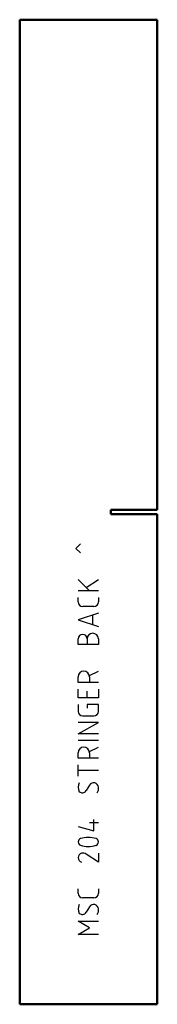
# Model space of a CAD drawing. Header units: millimetres. Extents: x 0 to 68, y 0 to 490.
import ezdxf

# ---------------------------------------------------------------- set-up
doc = ezdxf.new("R2010")
doc.units = ezdxf.units.MM
doc.layers.add('IV_MARK_SURFACE', color=2, linetype='Continuous', lineweight=25)
doc.layers.add('IV_OUTER_PROFILE', color=7, linetype='Continuous', lineweight=50)

msp = doc.modelspace()

# ---------------------------------------------------------------- linework, layer by layer
at = {"layer": 'IV_MARK_SURFACE'}
for p, q in [((27.88, 226.89), (30.1, 229.12)), ((30.1, 224.67), (27.88, 226.89)), ((28.99, 211.34), (32.88, 207.45)), ((32.88, 207.45), (38.99, 211.34)), ((32.88, 207.45), (34.55, 205.78)), ((34.55, 205.78), (28.99, 205.78)), ((28.99, 200.23), (28.99, 202.45)), ((38.99, 205.78), (34.55, 205.78)), ((38.99, 202.45), (38.99, 200.23)), ((36.77, 198.01), (31.22, 198.01)), ((38.99, 194.67), (28.99, 191.34)), ((28.99, 191.34), (38.99, 188.01)), ((36.22, 189.12), (36.22, 193.56)), ((28.99, 179.12), (28.99, 181.89)), ((33.44, 181.89), (33.44, 179.12)), ((38.99, 181.89), (38.99, 179.12)), ((33.44, 179.12), (28.99, 179.12)), ((38.99, 179.12), (33.44, 179.12)), ((28.99, 160.23), (28.99, 163.01)), ((34.55, 163.56), (38.99, 165.78)), ((34.55, 163.01), (34.55, 160.23)), ((34.55, 160.23), (28.99, 160.23)), ((28.99, 152.45), (28.99, 156.89)), ((38.99, 160.23), (34.55, 160.23)), ((38.99, 156.89), (38.99, 152.45)), ((33.44, 152.45), (28.99, 152.45)), ((33.44, 152.45), (33.44, 155.78)), ((38.99, 152.45), (33.44, 152.45)), ((28.99, 149.12), (28.99, 145.78)), ((38.99, 149.12), (33.44, 149.12)), ((33.44, 149.12), (33.44, 147.45)), ((38.99, 145.78), (38.99, 149.12)), ((31.22, 143.56), (36.77, 143.56)), ((28.99, 134.67), (38.99, 140.23)), ((38.99, 140.23), (28.99, 140.23)), ((38.99, 134.67), (28.99, 134.67)), ((38.99, 131.34), (28.99, 131.34)), ((34.55, 125.78), (38.99, 128.01)), ((28.99, 122.45), (28.99, 125.23)), ((34.55, 125.23), (34.55, 122.45)), ((34.55, 122.45), (28.99, 122.45)), ((28.99, 116.34), (28.99, 119.12)), ((38.99, 122.45), (34.55, 122.45)), ((38.99, 116.34), (28.99, 116.34)), ((28.99, 113.56), (28.99, 116.34)), ((34.55, 109.12), (32.88, 106.34)), ((28.99, 88.56), (36.77, 86.34)), ((36.77, 90.23), (34.55, 90.23)), ((36.77, 90.23), (36.77, 91.89)), ((38.99, 90.23), (36.77, 90.23)), ((36.77, 86.34), (36.77, 90.23)), ((38.99, 70.78), (32.88, 74.67)), ((38.99, 75.23), (38.99, 70.78)), ((28.99, 55.23), (28.99, 57.45)), ((38.99, 57.45), (38.99, 55.23)), ((36.77, 53.01), (31.22, 53.01)), ((34.55, 48.56), (32.88, 45.78)), ((34.55, 38.01), (28.99, 41.34)), ((28.99, 41.34), (38.99, 41.34)), ((28.99, 34.67), (34.55, 38.01)), ((38.99, 34.67), (28.99, 34.67))]:
    msp.add_line(p, q, dxfattribs=at)
for centre, radius, start, end in [((31.22, 200.23), 2.22, 180, 270), ((36.77, 200.23), 2.22, 270, 360), ((31.22, 181.89), 2.22, 0, 180), ((36.22, 181.89), 2.78, 0, 180), ((31.77, 163.01), 2.78, 360, 180), ((31.22, 145.78), 2.22, 180, 270), ((36.77, 145.78), 2.22, 270, 0), ((31.77, 125.23), 2.78, 360, 180), ((33.68, 108.01), 4.69, 151.7153, 208.2847), ((36.61, 107.91), 2.39, 2.3685, 149.559), ((35.32, 107.29), 3.74, 326.4174, 10.9627), ((30.98, 107.47), 2.21, 229.6263, 329.2984), ((30.79, 80.78), 1.8, 112.4119, 247.5881), ((33.99, 69.01), 13.99, 73.8661, 106.1339), ((33.99, 92.56), 13.99, 253.8661, 286.1339), ((37.17, 80.78), 1.81, 293.0373, 66.9627), ((31.31, 73.01), 2.32, 106.4047, 253.5953), ((31.09, 72.24), 3.02, 53.6911, 98.2364), ((31.22, 55.23), 2.22, 180, 270), ((36.77, 55.23), 2.22, 270, 0), ((33.68, 47.45), 4.69, 151.7153, 208.2847), ((36.61, 47.35), 2.39, 2.3685, 149.559), ((30.98, 46.91), 2.21, 229.6263, 329.2984), ((35.32, 46.74), 3.74, 326.4174, 10.9627)]:
    msp.add_arc(centre, radius, start, end, dxfattribs=at)
at = {"layer": 'IV_OUTER_PROFILE'}
for p, q in [((68.2, 490), (0, 490)), ((0, 490), (0, 0)), ((68.2, 490), (68.2, 246.05)), ((45.2, 243.95), (45.2, 246.05)), ((45.2, 246.05), (68.2, 246.05)), ((68.2, 243.95), (45.2, 243.95)), ((68.2, 243.95), (68.2, 0)), ((68.2, 0), (0, 0))]:
    msp.add_line(p, q, dxfattribs=at)

doc.saveas('drawing.dxf')
